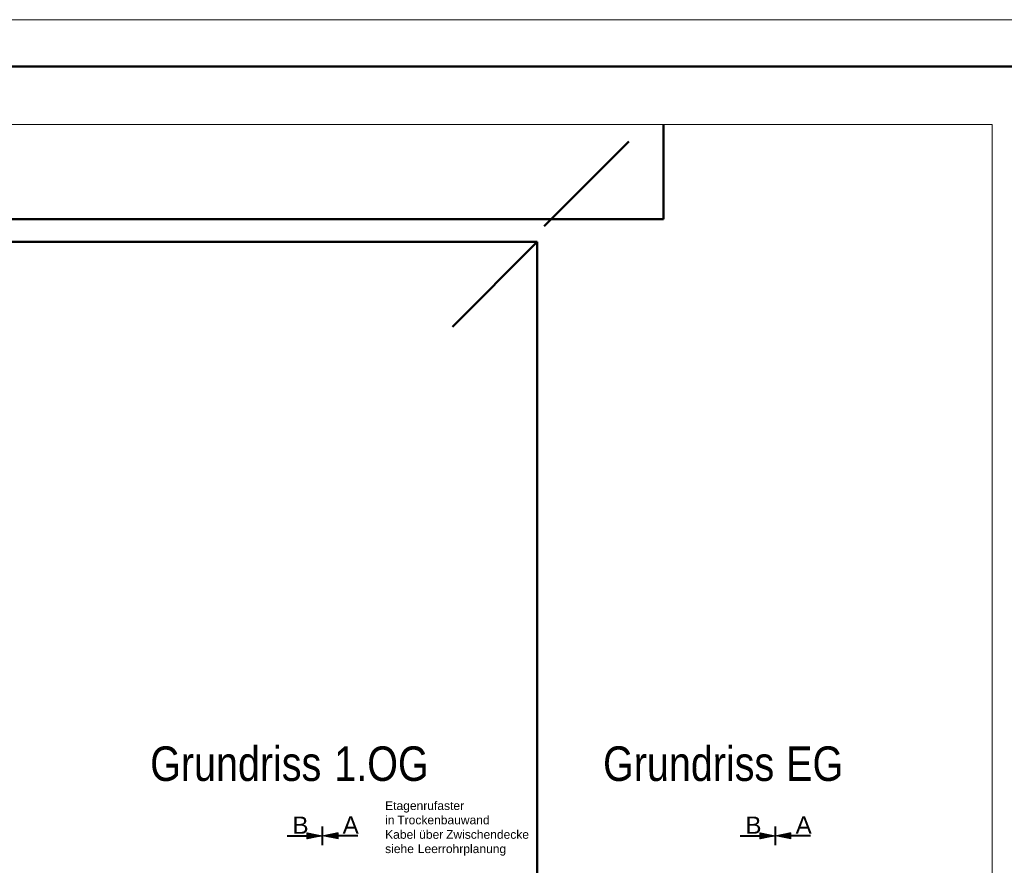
# Model space of a CAD drawing. Extents: x 244 to 994, y 7 to 427.
# Tile 10 of 35: x 369 to 483, y 329 to 427. Entities that reach past the tile are written whole.
import ezdxf

# ---------------------------------------------------------------- set-up
doc = ezdxf.new("R2010")
doc.units = 0
doc.layers.get('0').update_dxf_attribs({"lineweight": 5})
doc.layers.add('_3d_View_', color=7, linetype='Continuous')
doc.layers.add('iwb_Rahmen', color=7, linetype='Continuous', lineweight=50)
doc.layers.add('Technik-mittel', color=7, linetype='Continuous', lineweight=13)
doc.layers.add('X_Geometrie', color=3, linetype='Continuous', lineweight=50, true_color=0x00ff00, plot=False)
doc.styles.get("Standard").update_dxf_attribs({"font": 'arial.ttf'})

# ---------------------------------------------------------------- blocks, each defined once
blk = doc.blocks.new('Polygon-A05LE023BH', base_point=(306.76, 403.68))
at = {"color": 0, "linetype": 'ByBlock', "lineweight": -2, "ltscale": 0.5}
for p, q in [((443.51, 414.66), (443.51, 403.68)), ((443.51, 403.68), (306.76, 403.68))]:
    blk.add_line(p, q, dxfattribs=at)
blk = doc.blocks.new('Einzeiliger Text-A05LE025BH', base_point=(458.86, 332.41))
at = {"color": 0, "lineweight": -2, "insert": (458.86, 334.41), "char_height": 2, "attachment_point": 1}
blk.add_mtext('{\\fArial;A}', dxfattribs=at)
blk = doc.blocks.new('MText-A05LE027BH', base_point=(436.51, 338.52))
at = {"color": 0, "linetype": 'ByBlock', "lineweight": -2, "ltscale": 0.13, "char_height": 4, "attachment_point": 1}
for s, insert in [('{\\fArial Narrow;Grundriss}', (436.51, 342.52)), ('{\\fArial Narrow;EG}', (457.76, 342.52))]:
    blk.add_mtext(s, dxfattribs=dict(at, insert=insert))
blk = doc.blocks.new('Einzeiliger Text-A05LE02VBH', base_point=(400.47, 332.39))
at = {"color": 0, "lineweight": -2, "insert": (400.47, 334.39), "char_height": 2, "attachment_point": 1}
blk.add_mtext('{\\fArial;B}', dxfattribs=at)
blk = doc.blocks.new('Einzeiliger Text-A05LE03DBH', base_point=(406.29, 332.41))
at = {"color": 0, "lineweight": -2, "insert": (406.29, 334.41), "char_height": 2, "attachment_point": 1}
blk.add_mtext('{\\fArial;A}', dxfattribs=at)
blk = doc.blocks.new('Einzeiliger Text-A05LE03HBH', base_point=(453.03, 332.39))
at = {"color": 0, "lineweight": -2, "insert": (453.03, 334.39), "char_height": 2, "attachment_point": 1}
blk.add_mtext('{\\fArial;B}', dxfattribs=at)
blk = doc.blocks.new('Polygon-A05LE03JBH', base_point=(297.31, 16.48))
at = {"color": 0, "linetype": 'ByBlock', "lineweight": -2, "ltscale": 0.5}
for p, q in [((297.31, 401.04), (428.87, 401.04)), ((428.87, 401.04), (428.87, 16.48))]:
    blk.add_line(p, q, dxfattribs=at)
blk = doc.blocks.new('MText-A05LE03XBH', base_point=(383.95, 338.52))
at = {"color": 0, "linetype": 'ByBlock', "lineweight": -2, "ltscale": 0.13, "char_height": 4, "attachment_point": 1}
for s, insert in [('{\\fArial Narrow;Grundriss}', (383.95, 342.52)), ('{\\fArial Narrow;1.OG}', (405.32, 342.52))]:
    blk.add_mtext(s, dxfattribs=dict(at, insert=insert))
blk = doc.blocks.new('MText-A05LE07ZBH', base_point=(411.22, 330.15))
at = {"color": 0, "linetype": 'ByBlock', "lineweight": -2, "ltscale": 0.13, "char_height": 1, "attachment_point": 1}
for s, insert in [('{\\fArial Unicode MS;Etagenrufaster}', (411.22, 336.15)), ('{\\fArial Unicode MS;in}', (411.22, 334.49)), ('{\\fArial Unicode MS;Trockenbauwand}', (412.63, 334.49)), ('{\\fArial Unicode MS;Kabel}', (411.22, 332.81)), ('{\\fArial Unicode MS;über}', (415.17, 332.81)), ('{\\fArial Unicode MS;Zwischendecke}', (418.29, 332.81)), ('{\\fArial Unicode MS;siehe}', (411.22, 331.15)), ('{\\fArial Unicode MS;Leerrohrplanung}', (415.01, 331.15))]:
    blk.add_mtext(s, dxfattribs=dict(at, insert=insert))
blk = doc.blocks.new('3D-Ansicht-Rahmen-A05LE0B6BH', base_point=(258.94, 16.48))
at = {"color": 0, "linetype": 'ByBlock', "lineweight": -2, "ltscale": 0.13}
for p, q in [((258.94, 414.66), (481.68, 414.66)), ((481.68, 414.66), (481.68, 16.48))]:
    blk.add_line(p, q, dxfattribs=at)

msp = doc.modelspace()

# ---------------------------------------------------------------- linework, layer by layer
at = {"ltscale": 0.13}
for p, q in [((403.89, 331.09), (403.89, 333.24)), ((403.89, 331.07), (403.89, 333.23)), ((403.91, 331.09), (403.91, 333.24)), ((403.91, 331.07), (403.91, 333.23)), ((403.93, 331.09), (403.93, 333.24)), ((403.93, 331.07), (403.93, 333.23)), ((403.95, 331.09), (403.95, 333.24)), ((403.95, 331.07), (403.95, 333.23)), ((403.97, 331.09), (403.97, 333.24)), ((403.97, 331.07), (403.97, 333.23)), ((403.98, 331.09), (403.98, 333.24)), ((403.98, 331.07), (403.98, 333.23)), ((404, 331.09), (404, 333.24)), ((404, 331.07), (404, 333.23)), ((405.75, 332.51), (404, 332.17)), ((405.75, 332.51), (405.75, 332.17)), ((456.46, 331.09), (456.46, 333.24)), ((456.46, 331.07), (456.46, 333.23)), ((456.48, 331.09), (456.48, 333.24)), ((456.48, 331.07), (456.48, 333.23)), ((456.5, 331.09), (456.5, 333.24)), ((456.5, 331.07), (456.5, 333.23)), ((456.51, 331.09), (456.51, 333.24)), ((456.51, 331.07), (456.51, 333.23)), ((456.53, 331.09), (456.53, 333.24)), ((456.53, 331.07), (456.53, 333.23)), ((456.55, 331.09), (456.55, 333.24)), ((456.55, 331.07), (456.55, 333.23)), ((456.57, 331.09), (456.57, 333.24)), ((456.57, 331.07), (456.57, 333.23)), ((458.31, 332.51), (456.57, 332.17)), ((458.31, 332.51), (458.31, 332.17)), ((399.86, 332.2), (403.61, 332.2)), ((399.86, 332.19), (403.7, 332.19)), ((399.86, 332.17), (403.8, 332.17)), ((399.86, 332.15), (403.89, 332.15)), ((399.86, 332.13), (403.8, 332.13)), ((399.86, 332.11), (403.7, 332.11)), ((399.86, 332.09), (403.61, 332.09)), ((402.15, 332.5), (403.89, 332.15)), ((402.15, 332.5), (402.15, 332.15)), ((402.15, 332.48), (402.21, 332.48)), ((402.15, 332.47), (402.3, 332.47)), ((402.15, 332.45), (402.4, 332.45)), ((402.15, 332.43), (402.49, 332.43)), ((402.15, 332.41), (402.58, 332.41)), ((402.15, 332.39), (402.68, 332.39)), ((402.15, 332.37), (402.77, 332.37)), ((402.15, 332.35), (402.86, 332.35)), ((402.15, 332.33), (402.96, 332.33)), ((402.15, 332.32), (403.05, 332.32)), ((402.15, 332.3), (403.14, 332.3)), ((402.15, 332.28), (403.24, 332.28)), ((402.15, 332.26), (403.33, 332.26)), ((402.15, 332.24), (403.42, 332.24)), ((402.15, 332.22), (403.52, 332.22)), ((402.15, 331.8), (403.89, 332.15)), ((402.15, 332.15), (402.15, 331.8)), ((402.15, 332.07), (403.52, 332.07)), ((402.15, 332.06), (403.42, 332.06)), ((402.15, 332.04), (403.33, 332.04)), ((402.15, 332.02), (403.24, 332.02)), ((402.15, 332), (403.14, 332)), ((402.15, 331.98), (403.05, 331.98)), ((402.15, 331.96), (402.96, 331.96)), ((402.15, 331.94), (402.86, 331.94)), ((402.15, 331.93), (402.77, 331.93)), ((402.15, 331.91), (402.68, 331.91)), ((402.15, 331.89), (402.58, 331.89)), ((402.15, 331.87), (402.49, 331.87)), ((402.15, 331.85), (402.4, 331.85)), ((402.15, 331.83), (402.3, 331.83)), ((402.15, 331.81), (402.21, 331.81)), ((405.75, 331.82), (404, 332.17)), ((408.04, 332.17), (404, 332.17)), ((408.04, 332.19), (404.1, 332.19)), ((408.04, 332.15), (404.1, 332.15)), ((408.04, 332.2), (404.19, 332.2)), ((408.04, 332.13), (404.19, 332.13)), ((408.04, 332.22), (404.28, 332.22)), ((408.04, 332.11), (404.28, 332.11)), ((405.75, 332.24), (404.38, 332.24)), ((405.75, 332.09), (404.38, 332.09)), ((405.75, 332.26), (404.47, 332.26)), ((405.75, 332.07), (404.47, 332.07)), ((405.75, 332.28), (404.56, 332.28)), ((405.75, 332.06), (404.56, 332.06)), ((405.75, 332.3), (404.66, 332.3)), ((405.75, 332.04), (404.66, 332.04)), ((405.75, 332.32), (404.75, 332.32)), ((405.75, 332.02), (404.75, 332.02)), ((405.75, 332.33), (404.85, 332.33)), ((405.75, 332), (404.85, 332)), ((405.75, 332.35), (404.94, 332.35)), ((405.75, 331.98), (404.94, 331.98)), ((405.75, 332.37), (405.03, 332.37)), ((405.75, 331.96), (405.03, 331.96)), ((405.75, 332.39), (405.13, 332.39)), ((405.75, 331.94), (405.13, 331.94)), ((405.75, 332.41), (405.22, 332.41)), ((405.75, 331.93), (405.22, 331.93)), ((405.75, 332.43), (405.31, 332.43)), ((405.75, 331.91), (405.31, 331.91)), ((405.75, 332.45), (405.41, 332.45)), ((405.75, 331.89), (405.41, 331.89)), ((405.75, 332.47), (405.5, 332.47)), ((405.75, 331.87), (405.5, 331.87)), ((405.75, 332.48), (405.59, 332.48)), ((405.75, 331.85), (405.59, 331.85)), ((405.75, 332.5), (405.69, 332.5)), ((405.75, 331.83), (405.69, 331.83)), ((405.75, 332.17), (405.75, 331.82)), ((452.43, 332.2), (456.18, 332.2)), ((452.43, 332.19), (456.27, 332.19)), ((452.43, 332.17), (456.36, 332.17)), ((452.43, 332.15), (456.46, 332.15)), ((452.43, 332.13), (456.36, 332.13)), ((452.43, 332.11), (456.27, 332.11)), ((452.43, 332.09), (456.18, 332.09)), ((454.72, 332.5), (454.72, 332.15)), ((454.72, 332.5), (456.46, 332.15)), ((454.72, 332.48), (454.77, 332.48)), ((454.72, 332.47), (454.87, 332.47)), ((454.72, 332.45), (454.96, 332.45)), ((454.72, 332.43), (455.05, 332.43)), ((454.72, 332.41), (455.15, 332.41)), ((454.72, 332.39), (455.24, 332.39)), ((454.72, 332.37), (455.34, 332.37)), ((454.72, 332.35), (455.43, 332.35)), ((454.72, 332.33), (455.52, 332.33)), ((454.72, 332.32), (455.62, 332.32)), ((454.72, 332.3), (455.71, 332.3)), ((454.72, 332.28), (455.8, 332.28)), ((454.72, 332.26), (455.9, 332.26)), ((454.72, 332.24), (455.99, 332.24)), ((454.72, 332.22), (456.08, 332.22)), ((454.72, 331.8), (456.46, 332.15)), ((454.72, 332.15), (454.72, 331.8)), ((454.72, 332.07), (456.08, 332.07)), ((454.72, 332.06), (455.99, 332.06)), ((454.72, 332.04), (455.9, 332.04)), ((454.72, 332.02), (455.8, 332.02)), ((454.72, 332), (455.71, 332)), ((454.72, 331.98), (455.62, 331.98)), ((454.72, 331.96), (455.52, 331.96)), ((454.72, 331.94), (455.43, 331.94)), ((454.72, 331.93), (455.34, 331.93)), ((454.72, 331.91), (455.24, 331.91)), ((454.72, 331.89), (455.15, 331.89)), ((454.72, 331.87), (455.05, 331.87)), ((454.72, 331.85), (454.96, 331.85)), ((454.72, 331.83), (454.87, 331.83)), ((454.72, 331.81), (454.77, 331.81)), ((458.31, 331.82), (456.57, 332.17)), ((460.6, 332.17), (456.57, 332.17)), ((460.6, 332.19), (456.66, 332.19)), ((460.6, 332.15), (456.66, 332.15)), ((460.6, 332.2), (456.76, 332.2)), ((460.6, 332.13), (456.76, 332.13)), ((460.6, 332.22), (456.85, 332.22)), ((460.6, 332.11), (456.85, 332.11)), ((458.31, 332.24), (456.94, 332.24)), ((458.31, 332.09), (456.94, 332.09)), ((458.31, 332.26), (457.04, 332.26)), ((458.31, 332.07), (457.04, 332.07)), ((458.31, 332.28), (457.13, 332.28)), ((458.31, 332.06), (457.13, 332.06)), ((458.31, 332.3), (457.22, 332.3)), ((458.31, 332.04), (457.22, 332.04)), ((458.31, 332.32), (457.32, 332.32)), ((458.31, 332.02), (457.32, 332.02)), ((458.31, 332.33), (457.41, 332.33)), ((458.31, 332), (457.41, 332)), ((458.31, 332.35), (457.5, 332.35)), ((458.31, 331.98), (457.5, 331.98)), ((458.31, 332.37), (457.6, 332.37)), ((458.31, 331.96), (457.6, 331.96)), ((458.31, 332.39), (457.69, 332.39)), ((458.31, 331.94), (457.69, 331.94)), ((458.31, 332.41), (457.79, 332.41)), ((458.31, 331.93), (457.79, 331.93)), ((458.31, 332.43), (457.88, 332.43)), ((458.31, 331.91), (457.88, 331.91)), ((458.31, 332.45), (457.97, 332.45)), ((458.31, 331.89), (457.97, 331.89)), ((458.31, 332.47), (458.07, 332.47)), ((458.31, 331.87), (458.07, 331.87)), ((458.31, 332.48), (458.16, 332.48)), ((458.31, 331.85), (458.16, 331.85)), ((458.31, 332.5), (458.25, 332.5)), ((458.31, 331.83), (458.25, 331.83)), ((458.31, 332.17), (458.31, 331.82))]:
    msp.add_line(p, q, dxfattribs=at)
at = {"layer": 'iwb_Rahmen', "color": 8, "lineweight": 18, "ltscale": 0.18, "true_color": 0x808080}
msp.add_line((244.07, 426.8), (994.07, 426.8), dxfattribs=at)
at = {"layer": 'iwb_Rahmen', "ltscale": 0.5}
msp.add_line((989.07, 421.38), (254.07, 421.38), dxfattribs=at)
at = {"layer": 'X_Geometrie', "ltscale": 0.5}
for p, q in [((439.51, 412.69), (429.67, 402.85)), ((428.87, 401.04), (419.03, 391.2))]:
    msp.add_line(p, q, dxfattribs=at)

# ---------------------------------------------------------------- block references
at = {"ltscale": 0.13}
for name, p in [('MText-A05LE07ZBH', (411.22, 330.15)), ('Einzeiliger Text-A05LE02VBH', (400.47, 332.39)), ('Einzeiliger Text-A05LE03DBH', (406.29, 332.41)), ('Einzeiliger Text-A05LE03HBH', (453.03, 332.39)), ('Einzeiliger Text-A05LE025BH', (458.86, 332.41))]:
    msp.add_blockref(name, p, dxfattribs=at)
at = {"layer": '_3d_View_', "color": 7, "linetype": 'Continuous', "lineweight": 13}
msp.add_blockref('3D-Ansicht-Rahmen-A05LE0B6BH', (258.94, 16.48), dxfattribs=at)
at = {"layer": 'Technik-mittel', "ltscale": 0.13}
for name, p in [('MText-A05LE03XBH', (383.95, 338.52)), ('MText-A05LE027BH', (436.51, 338.52))]:
    msp.add_blockref(name, p, dxfattribs=at)
at = {"layer": 'X_Geometrie', "ltscale": 0.5}
for name, p in [('Polygon-A05LE023BH', (306.76, 403.68)), ('Polygon-A05LE03JBH', (297.31, 16.48))]:
    msp.add_blockref(name, p, dxfattribs=at)

doc.saveas('drawing.dxf')
